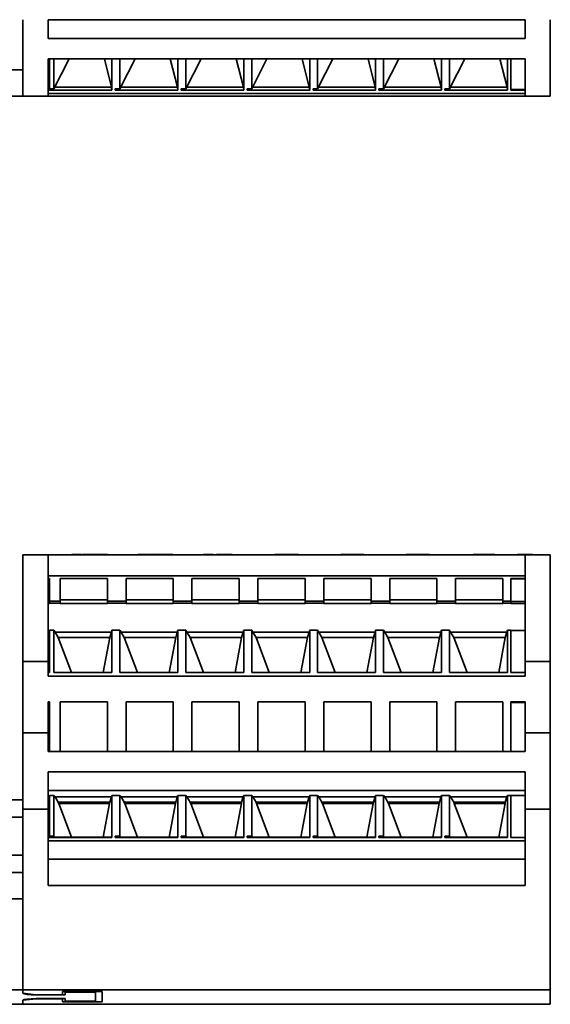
# Model space of a CAD drawing. Header units: millimetres. Extents: x 109 to 313, y 74 to 242.
# Tile 2 of 8: x 157 to 197, y 74 to 149. Entities that reach past the tile are written whole.
import ezdxf

# ---------------------------------------------------------------- set-up
doc = ezdxf.new("R2010")
doc.units = ezdxf.units.MM
doc.layers.add('Visible (ISO)', color=7, linetype='Continuous', lineweight=35)
doc.layers.add('Visible Narrow (ISO)', color=7, linetype='Continuous', lineweight=35)

msp = doc.modelspace()

# ---------------------------------------------------------------- linework, layer by layer
at = {"layer": 'Visible (ISO)'}
for p, q in [((156.932, 143.071), (156.932, 148.871)), ((158.832, 147.457), (158.832, 148.871)), ((195.032, 148.871), (158.832, 148.871)), ((195.032, 148.871), (195.032, 147.457)), ((196.932, 148.871), (196.932, 143.071)), ((195.032, 147.457), (158.832, 147.457)), ((158.832, 143.071), (158.832, 145.901)), ((195.032, 145.901), (158.832, 145.901)), ((158.932, 145.901), (158.932, 143.62)), ((159.282, 143.637), (159.282, 145.901)), ((159.282, 143.637), (160.437, 145.901)), ((163.651, 143.761), (163.109, 145.901)), ((163.682, 143.531), (163.682, 145.901)), ((164.282, 143.637), (164.282, 145.901)), ((164.282, 143.637), (165.437, 145.901)), ((168.651, 143.761), (168.109, 145.901)), ((168.682, 143.531), (168.682, 145.901)), ((169.282, 143.637), (169.282, 145.901)), ((169.282, 143.637), (170.437, 145.901)), ((173.651, 143.761), (173.109, 145.901)), ((173.682, 143.531), (173.682, 145.901)), ((174.282, 143.637), (174.282, 145.901)), ((174.282, 143.637), (175.437, 145.901)), ((178.651, 143.761), (178.109, 145.901)), ((178.682, 143.531), (178.682, 145.901)), ((179.282, 143.637), (179.282, 145.901)), ((179.282, 143.637), (180.437, 145.901)), ((183.651, 143.761), (183.109, 145.901)), ((183.682, 143.531), (183.682, 145.901)), ((184.282, 143.637), (184.282, 145.901)), ((184.282, 143.637), (185.437, 145.901)), ((188.651, 143.761), (188.109, 145.901)), ((188.682, 143.531), (188.682, 145.901)), ((189.282, 143.637), (189.282, 145.901)), ((189.282, 143.637), (190.437, 145.901)), ((193.651, 143.761), (193.109, 145.901)), ((193.682, 143.531), (193.682, 145.901)), ((193.932, 143.531), (193.932, 145.901)), ((195.032, 145.901), (195.032, 143.071)), ((158.932, 143.761), (158.832, 143.761)), ((163.682, 143.531), (158.832, 143.531)), ((159.282, 143.637), (158.932, 143.62)), ((163.651, 143.761), (159.345, 143.761)), ((163.682, 143.531), (163.651, 143.761)), ((164.282, 143.637), (163.932, 143.62)), ((163.932, 143.531), (163.932, 143.62)), ((163.932, 143.531), (168.682, 143.531)), ((168.651, 143.761), (164.345, 143.761)), ((168.682, 143.531), (168.651, 143.761)), ((169.282, 143.637), (168.932, 143.62)), ((168.932, 143.531), (168.932, 143.62)), ((168.932, 143.531), (173.682, 143.531)), ((173.651, 143.761), (169.345, 143.761)), ((173.682, 143.531), (173.651, 143.761)), ((174.282, 143.637), (173.932, 143.62)), ((173.932, 143.531), (173.932, 143.62)), ((173.932, 143.531), (178.682, 143.531)), ((178.651, 143.761), (174.345, 143.761)), ((178.682, 143.531), (178.651, 143.761)), ((179.282, 143.637), (178.932, 143.62)), ((178.932, 143.531), (178.932, 143.62)), ((178.932, 143.531), (183.682, 143.531)), ((183.651, 143.761), (179.345, 143.761)), ((183.682, 143.531), (183.651, 143.761)), ((184.282, 143.637), (183.932, 143.62)), ((183.932, 143.531), (183.932, 143.62)), ((183.932, 143.531), (188.682, 143.531)), ((188.651, 143.761), (184.345, 143.761)), ((188.682, 143.531), (188.651, 143.761)), ((189.282, 143.637), (188.932, 143.62)), ((188.932, 143.531), (188.932, 143.62)), ((188.932, 143.531), (193.682, 143.531)), ((193.651, 143.761), (189.345, 143.761)), ((193.682, 143.531), (193.651, 143.761)), ((193.932, 143.575), (195.032, 143.575)), ((195.032, 143.531), (193.932, 143.531)), ((148.932, 143.071), (156.932, 143.071)), ((158.832, 143.071), (156.932, 143.071)), ((195.032, 143.271), (158.832, 143.271)), ((195.032, 143.071), (158.832, 143.071)), ((196.932, 143.071), (195.032, 143.071)), ((156.932, 100.181), (156.932, 108.281)), ((156.932, 108.281), (158.832, 108.281)), ((158.832, 100.181), (158.832, 108.281)), ((158.832, 108.281), (195.032, 108.281)), ((160.634, 108.281), (160.634, 108.301)), ((161.366, 108.301), (160.634, 108.301)), ((161.366, 108.281), (161.366, 108.301)), ((161.434, 108.281), (161.434, 108.301)), ((161.572, 108.301), (161.434, 108.301)), ((162.235, 108.301), (161.572, 108.301)), ((161.572, 108.281), (161.572, 108.301)), ((162.428, 108.301), (162.235, 108.301)), ((162.235, 108.281), (162.235, 108.301)), ((162.428, 108.281), (162.428, 108.301)), ((162.607, 108.301), (162.428, 108.301)), ((162.607, 108.281), (162.607, 108.301)), ((163.341, 108.281), (163.341, 108.301)), ((165.634, 108.281), (165.634, 108.301)), ((166.366, 108.301), (165.634, 108.301)), ((166.366, 108.281), (166.366, 108.301)), ((166.434, 108.281), (166.434, 108.301)), ((166.642, 108.301), (166.434, 108.301)), ((166.642, 108.281), (166.642, 108.301)), ((167.567, 108.301), (166.642, 108.301)), ((167.567, 108.281), (167.567, 108.301)), ((168.291, 108.301), (167.567, 108.301)), ((168.291, 108.281), (168.291, 108.301)), ((170.634, 108.281), (170.634, 108.301)), ((171.366, 108.301), (170.634, 108.301)), ((171.366, 108.281), (171.366, 108.301)), ((171.616, 108.281), (171.616, 108.301)), ((172.575, 108.281), (172.575, 108.301)), ((172.81, 108.281), (172.81, 108.301)), ((176.044, 108.281), (176.044, 108.301)), ((177.172, 108.301), (177.021, 108.301)), ((177.021, 108.281), (177.021, 108.301)), ((177.172, 108.281), (177.172, 108.301)), ((177.821, 108.301), (177.172, 108.301)), ((177.821, 108.281), (177.821, 108.301)), ((181.055, 108.281), (181.055, 108.301)), ((182.027, 108.281), (182.027, 108.301)), ((182.788, 108.281), (182.788, 108.301)), ((186.672, 108.301), (186.01, 108.301)), ((186.01, 108.281), (186.01, 108.301)), ((186.865, 108.301), (186.672, 108.301)), ((186.672, 108.281), (186.672, 108.301)), ((186.865, 108.281), (186.865, 108.301)), ((187.044, 108.301), (186.865, 108.301)), ((187.044, 108.281), (187.044, 108.301)), ((187.778, 108.281), (187.778, 108.301)), ((191.079, 108.281), (191.079, 108.301)), ((192.004, 108.301), (191.079, 108.301)), ((192.729, 108.301), (192.004, 108.301)), ((192.004, 108.281), (192.004, 108.301)), ((192.729, 108.281), (192.729, 108.301)), ((194.632, 108.301), (194.432, 108.301)), ((194.432, 108.281), (194.432, 108.301)), ((194.86, 108.301), (194.632, 108.301)), ((194.632, 108.281), (194.632, 108.301)), ((195.334, 108.301), (194.86, 108.301)), ((194.86, 108.281), (194.86, 108.301)), ((195.032, 108.281), (196.932, 108.281)), ((195.032, 108.281), (195.032, 100.181)), ((195.334, 108.281), (195.334, 108.301)), ((195.593, 108.301), (195.334, 108.301)), ((195.593, 108.281), (195.593, 108.301)), ((196.932, 108.281), (196.932, 100.181)), ((195.032, 106.681), (158.832, 106.681)), ((158.932, 106.482), (158.832, 106.482)), ((158.932, 106.482), (158.932, 104.75)), ((159.752, 104.75), (159.752, 106.482)), ((159.752, 106.482), (163.332, 106.482)), ((163.332, 106.482), (163.332, 104.75)), ((164.752, 104.75), (164.752, 106.482)), ((164.752, 106.482), (168.332, 106.482)), ((168.332, 106.482), (168.332, 104.75)), ((169.752, 104.75), (169.752, 106.482)), ((169.752, 106.482), (173.332, 106.482)), ((173.332, 106.482), (173.332, 104.75)), ((174.752, 104.75), (174.752, 106.482)), ((174.752, 106.482), (178.332, 106.482)), ((178.332, 106.482), (178.332, 104.75)), ((179.752, 104.75), (179.752, 106.482)), ((179.752, 106.482), (183.332, 106.482)), ((183.332, 106.482), (183.332, 104.75)), ((184.752, 104.75), (184.752, 106.482)), ((184.752, 106.482), (188.332, 106.482)), ((188.332, 106.482), (188.332, 104.75)), ((189.752, 104.75), (189.752, 106.482)), ((189.752, 106.482), (193.332, 106.482)), ((193.332, 106.482), (193.332, 104.75)), ((195.032, 106.482), (193.932, 106.482)), ((193.932, 104.75), (193.932, 106.482)), ((195.032, 106.462), (193.932, 106.462)), ((158.932, 104.856), (158.832, 104.856)), ((158.932, 104.573), (158.832, 104.573)), ((158.932, 104.608), (158.932, 104.75)), ((158.932, 104.75), (159.752, 104.75)), ((158.932, 104.608), (159.752, 104.608)), ((158.932, 104.573), (158.932, 104.608)), ((159.752, 104.856), (163.332, 104.856)), ((159.752, 104.75), (159.752, 104.608)), ((159.752, 104.608), (159.752, 104.573)), ((159.752, 104.573), (163.332, 104.573)), ((163.332, 104.75), (164.752, 104.75)), ((163.332, 104.608), (163.332, 104.75)), ((163.332, 104.608), (164.752, 104.608)), ((163.332, 104.573), (163.332, 104.608)), ((164.752, 104.856), (168.332, 104.856)), ((164.752, 104.75), (164.752, 104.608)), ((164.752, 104.608), (164.752, 104.573)), ((164.752, 104.573), (168.332, 104.573)), ((168.332, 104.75), (169.752, 104.75)), ((168.332, 104.608), (168.332, 104.75)), ((168.332, 104.608), (169.752, 104.608)), ((168.332, 104.573), (168.332, 104.608)), ((169.752, 104.856), (173.332, 104.856)), ((169.752, 104.75), (169.752, 104.608)), ((169.752, 104.608), (169.752, 104.573)), ((169.752, 104.573), (173.332, 104.573)), ((173.332, 104.75), (174.752, 104.75)), ((173.332, 104.608), (173.332, 104.75)), ((173.332, 104.608), (174.752, 104.608)), ((173.332, 104.573), (173.332, 104.608)), ((174.752, 104.856), (178.332, 104.856)), ((174.752, 104.75), (174.752, 104.608)), ((174.752, 104.608), (174.752, 104.573)), ((174.752, 104.573), (178.332, 104.573)), ((178.332, 104.608), (178.332, 104.75)), ((178.332, 104.75), (179.752, 104.75)), ((178.332, 104.573), (178.332, 104.608)), ((178.332, 104.608), (179.752, 104.608)), ((179.752, 104.856), (183.332, 104.856)), ((179.752, 104.75), (179.752, 104.608)), ((179.752, 104.608), (179.752, 104.573)), ((179.752, 104.573), (183.332, 104.573)), ((183.332, 104.608), (183.332, 104.75)), ((183.332, 104.75), (184.752, 104.75)), ((183.332, 104.573), (183.332, 104.608)), ((183.332, 104.608), (184.752, 104.608)), ((184.752, 104.856), (188.332, 104.856)), ((184.752, 104.75), (184.752, 104.608)), ((184.752, 104.608), (184.752, 104.573)), ((184.752, 104.573), (188.332, 104.573)), ((188.332, 104.608), (188.332, 104.75)), ((188.332, 104.75), (189.752, 104.75)), ((188.332, 104.573), (188.332, 104.608)), ((188.332, 104.608), (189.752, 104.608)), ((189.752, 104.856), (193.332, 104.856)), ((189.752, 104.75), (189.752, 104.608)), ((189.752, 104.608), (189.752, 104.573)), ((189.752, 104.573), (193.332, 104.573)), ((193.332, 104.75), (193.932, 104.75)), ((193.332, 104.608), (193.332, 104.75)), ((193.332, 104.608), (193.932, 104.608)), ((193.332, 104.573), (193.332, 104.608)), ((193.932, 104.75), (193.932, 104.73)), ((193.932, 104.73), (193.932, 104.725)), ((193.932, 104.725), (195.032, 104.725)), ((193.932, 104.603), (193.932, 104.725)), ((193.932, 104.603), (193.932, 104.573)), ((195.032, 104.583), (193.932, 104.583)), ((195.032, 104.573), (193.932, 104.573)), ((158.932, 102.416), (158.832, 102.416)), ((159.282, 102.558), (158.932, 102.558)), ((158.932, 102.558), (158.932, 99.341)), ((159.282, 102.558), (159.282, 99.341)), ((159.368, 102.416), (159.282, 102.558)), ((159.368, 102.416), (159.61, 102.017)), ((163.64, 102.416), (159.368, 102.416)), ((163.52, 102.017), (163.64, 102.416)), ((163.682, 102.558), (163.64, 102.416)), ((164.282, 102.558), (163.682, 102.558)), ((163.682, 99.341), (163.682, 102.558)), ((164.282, 102.558), (164.282, 99.341)), ((164.368, 102.416), (164.282, 102.558)), ((164.368, 102.416), (164.61, 102.017)), ((168.64, 102.416), (164.368, 102.416)), ((168.52, 102.017), (168.64, 102.416)), ((168.682, 102.558), (168.64, 102.416)), ((169.282, 102.558), (168.682, 102.558)), ((168.682, 99.341), (168.682, 102.558)), ((169.282, 102.558), (169.282, 99.341)), ((169.368, 102.416), (169.282, 102.558)), ((169.368, 102.416), (169.61, 102.017)), ((173.64, 102.416), (169.368, 102.416)), ((173.52, 102.017), (173.64, 102.416)), ((173.682, 102.558), (173.64, 102.416)), ((174.282, 102.558), (173.682, 102.558)), ((173.682, 99.341), (173.682, 102.558)), ((174.368, 102.416), (174.282, 102.558)), ((174.282, 102.558), (174.282, 99.341)), ((174.368, 102.416), (174.61, 102.017)), ((178.64, 102.416), (174.368, 102.416)), ((178.52, 102.017), (178.64, 102.416)), ((178.682, 102.558), (178.64, 102.416)), ((178.682, 99.341), (178.682, 102.558)), ((179.282, 102.558), (178.682, 102.558)), ((179.368, 102.416), (179.282, 102.558)), ((179.282, 102.558), (179.282, 99.341)), ((179.368, 102.416), (179.61, 102.017)), ((183.64, 102.416), (179.368, 102.416)), ((183.52, 102.017), (183.64, 102.416)), ((183.682, 102.558), (183.64, 102.416)), ((183.682, 99.341), (183.682, 102.558)), ((184.282, 102.558), (183.682, 102.558)), ((184.282, 102.558), (184.282, 99.341)), ((184.368, 102.416), (184.282, 102.558)), ((184.368, 102.416), (184.61, 102.017)), ((188.64, 102.416), (184.368, 102.416)), ((188.52, 102.017), (188.64, 102.416)), ((188.682, 102.558), (188.64, 102.416)), ((188.682, 99.341), (188.682, 102.558)), ((189.282, 102.558), (188.682, 102.558)), ((189.282, 102.558), (189.282, 99.341)), ((189.368, 102.416), (189.282, 102.558)), ((189.368, 102.416), (189.61, 102.017)), ((193.64, 102.416), (189.368, 102.416)), ((193.52, 102.017), (193.64, 102.416)), ((193.682, 102.558), (193.64, 102.416)), ((193.932, 102.558), (193.682, 102.558)), ((193.682, 99.341), (193.682, 102.558)), ((193.932, 99.341), (193.932, 102.558)), ((195.032, 102.533), (193.932, 102.533)), ((158.932, 102.017), (158.832, 102.017)), ((159.61, 102.017), (163.52, 102.017)), ((160.617, 99.362), (159.61, 102.017)), ((163.52, 102.017), (163.02, 99.362)), ((164.61, 102.017), (168.52, 102.017)), ((165.617, 99.362), (164.61, 102.017)), ((168.52, 102.017), (168.02, 99.362)), ((169.61, 102.017), (173.52, 102.017)), ((170.617, 99.362), (169.61, 102.017)), ((173.52, 102.017), (173.02, 99.362)), ((174.61, 102.017), (178.52, 102.017)), ((175.617, 99.362), (174.61, 102.017)), ((178.52, 102.017), (178.02, 99.362)), ((180.617, 99.362), (179.61, 102.017)), ((179.61, 102.017), (183.52, 102.017)), ((183.52, 102.017), (183.02, 99.362)), ((185.617, 99.362), (184.61, 102.017)), ((184.61, 102.017), (188.52, 102.017)), ((188.52, 102.017), (188.02, 99.362)), ((190.617, 99.362), (189.61, 102.017)), ((189.61, 102.017), (193.52, 102.017)), ((193.52, 102.017), (193.02, 99.362)), ((156.932, 94.781), (156.932, 100.181)), ((156.932, 100.181), (158.832, 100.181)), ((158.832, 99.081), (158.832, 100.181)), ((195.032, 100.181), (196.932, 100.181)), ((195.032, 100.181), (195.032, 99.081)), ((196.932, 100.181), (196.932, 94.781)), ((158.932, 99.362), (158.832, 99.362)), ((158.932, 99.341), (158.832, 99.341)), ((159.345, 99.362), (159.282, 99.341)), ((159.282, 99.341), (163.682, 99.341)), ((163.651, 99.362), (159.345, 99.362)), ((163.682, 99.341), (163.651, 99.362)), ((164.345, 99.362), (164.282, 99.341)), ((164.282, 99.341), (168.682, 99.341)), ((168.651, 99.362), (164.345, 99.362)), ((168.682, 99.341), (168.651, 99.362)), ((169.345, 99.362), (169.282, 99.341)), ((169.282, 99.341), (173.682, 99.341)), ((173.651, 99.362), (169.345, 99.362)), ((173.682, 99.341), (173.651, 99.362)), ((174.345, 99.362), (174.282, 99.341)), ((174.282, 99.341), (178.682, 99.341)), ((178.651, 99.362), (174.345, 99.362)), ((178.682, 99.341), (178.651, 99.362)), ((179.345, 99.362), (179.282, 99.341)), ((179.282, 99.341), (183.682, 99.341)), ((183.651, 99.362), (179.345, 99.362)), ((183.682, 99.341), (183.651, 99.362)), ((184.345, 99.362), (184.282, 99.341)), ((184.282, 99.341), (188.682, 99.341)), ((188.651, 99.362), (184.345, 99.362)), ((188.682, 99.341), (188.651, 99.362)), ((189.345, 99.362), (189.282, 99.341)), ((189.282, 99.341), (193.682, 99.341)), ((193.651, 99.362), (189.345, 99.362)), ((193.682, 99.341), (193.651, 99.362)), ((193.932, 99.345), (195.032, 99.345)), ((195.032, 99.341), (193.932, 99.341)), ((195.032, 99.081), (158.832, 99.081)), ((158.832, 94.781), (158.832, 97.127)), ((158.932, 97.127), (158.832, 97.127)), ((158.932, 97.127), (158.932, 93.366)), ((159.752, 97.127), (163.332, 97.127)), ((159.752, 93.366), (159.752, 97.127)), ((163.332, 97.127), (163.332, 93.366)), ((164.752, 93.366), (164.752, 97.127)), ((164.752, 97.127), (168.332, 97.127)), ((168.332, 97.127), (168.332, 93.366)), ((169.752, 97.127), (173.332, 97.127)), ((169.752, 93.366), (169.752, 97.127)), ((173.332, 97.127), (173.332, 93.366)), ((174.752, 93.366), (174.752, 97.127)), ((174.752, 97.127), (178.332, 97.127)), ((178.332, 97.127), (178.332, 93.366)), ((179.752, 97.127), (183.332, 97.127)), ((179.752, 93.366), (179.752, 97.127)), ((183.332, 97.127), (183.332, 93.366)), ((184.752, 93.366), (184.752, 97.127)), ((184.752, 97.127), (188.332, 97.127)), ((188.332, 97.127), (188.332, 93.366)), ((189.752, 97.127), (193.332, 97.127)), ((189.752, 93.366), (189.752, 97.127)), ((193.332, 97.127), (193.332, 93.366)), ((195.032, 97.127), (193.932, 97.127)), ((193.932, 93.366), (193.932, 97.127)), ((195.032, 97.127), (195.032, 94.781)), ((195.032, 97.067), (193.932, 97.067)), ((156.932, 88.981), (156.932, 94.781)), ((156.932, 94.781), (158.832, 94.781)), ((158.832, 93.366), (158.832, 94.781)), ((195.032, 94.781), (196.932, 94.781)), ((195.032, 94.781), (195.032, 93.366)), ((196.932, 94.781), (196.932, 88.981)), ((195.032, 93.366), (158.832, 93.366)), ((158.832, 88.981), (158.832, 91.811)), ((195.032, 91.811), (158.832, 91.811)), ((195.032, 91.811), (195.032, 88.981)), ((195.032, 90.397), (158.832, 90.397)), ((156.932, 89.681), (148.932, 89.681)), ((158.932, 89.916), (158.832, 89.916)), ((158.932, 90.031), (158.932, 86.93)), ((158.932, 90.031), (159.282, 90.031)), ((159.282, 86.947), (159.282, 90.031)), ((159.368, 89.889), (159.282, 90.031)), ((159.368, 89.916), (163.64, 89.916)), ((159.368, 89.916), (159.61, 89.517)), ((159.368, 89.916), (159.368, 89.889)), ((163.52, 89.517), (163.64, 89.916)), ((163.682, 90.031), (163.64, 89.889)), ((163.64, 89.889), (163.64, 89.916)), ((163.682, 90.031), (164.282, 90.031)), ((163.682, 86.841), (163.682, 90.031)), ((164.282, 86.947), (164.282, 90.031)), ((164.368, 89.889), (164.282, 90.031)), ((164.368, 89.916), (168.64, 89.916)), ((164.368, 89.916), (164.61, 89.517)), ((164.368, 89.916), (164.368, 89.889)), ((168.52, 89.517), (168.64, 89.916)), ((168.682, 90.031), (168.64, 89.889)), ((168.64, 89.889), (168.64, 89.916)), ((168.682, 90.031), (169.282, 90.031)), ((168.682, 86.841), (168.682, 90.031)), ((169.282, 86.947), (169.282, 90.031)), ((169.368, 89.889), (169.282, 90.031)), ((169.368, 89.916), (173.64, 89.916)), ((169.368, 89.916), (169.61, 89.517)), ((169.368, 89.916), (169.368, 89.889)), ((173.52, 89.517), (173.64, 89.916)), ((173.682, 90.031), (173.64, 89.889)), ((173.64, 89.889), (173.64, 89.916)), ((173.682, 90.031), (174.282, 90.031)), ((173.682, 86.841), (173.682, 90.031)), ((174.282, 86.947), (174.282, 90.031)), ((174.368, 89.889), (174.282, 90.031)), ((174.368, 89.916), (178.64, 89.916)), ((174.368, 89.916), (174.61, 89.517)), ((174.368, 89.916), (174.368, 89.889)), ((178.52, 89.517), (178.64, 89.916)), ((178.682, 90.031), (178.64, 89.889)), ((178.64, 89.889), (178.64, 89.916)), ((178.682, 86.841), (178.682, 90.031)), ((178.682, 90.031), (179.282, 90.031)), ((179.282, 86.947), (179.282, 90.031)), ((179.368, 89.889), (179.282, 90.031)), ((179.368, 89.916), (183.64, 89.916)), ((179.368, 89.916), (179.61, 89.517)), ((179.368, 89.916), (179.368, 89.889)), ((183.52, 89.517), (183.64, 89.916)), ((183.682, 90.031), (183.64, 89.889)), ((183.64, 89.889), (183.64, 89.916)), ((183.682, 86.841), (183.682, 90.031)), ((183.682, 90.031), (184.282, 90.031)), ((184.282, 86.947), (184.282, 90.031)), ((184.368, 89.889), (184.282, 90.031)), ((184.368, 89.916), (188.64, 89.916)), ((184.368, 89.916), (184.61, 89.517)), ((184.368, 89.916), (184.368, 89.889)), ((188.52, 89.517), (188.64, 89.916)), ((188.682, 90.031), (188.64, 89.889)), ((188.64, 89.889), (188.64, 89.916)), ((188.682, 86.841), (188.682, 90.031)), ((188.682, 90.031), (189.282, 90.031)), ((189.282, 86.947), (189.282, 90.031)), ((189.368, 89.889), (189.282, 90.031)), ((189.368, 89.916), (193.64, 89.916)), ((189.368, 89.916), (189.61, 89.517)), ((189.368, 89.916), (189.368, 89.889)), ((193.52, 89.517), (193.64, 89.916)), ((193.682, 90.031), (193.64, 89.889)), ((193.64, 89.889), (193.64, 89.916)), ((193.682, 90.031), (193.932, 90.031)), ((193.682, 86.841), (193.682, 90.031)), ((193.932, 86.841), (193.932, 90.031)), ((195.032, 90.031), (193.932, 90.031)), ((156.932, 82.181), (156.932, 88.981)), ((158.832, 88.981), (156.932, 88.981)), ((158.932, 89.517), (158.832, 89.517)), ((158.932, 89.446), (158.832, 89.446)), ((158.932, 89.42), (158.832, 89.42)), ((158.832, 83.181), (158.832, 88.981)), ((159.636, 89.446), (159.61, 89.517)), ((159.61, 89.517), (163.52, 89.517)), ((163.507, 89.446), (159.636, 89.446)), ((159.652, 89.42), (159.636, 89.446)), ((163.499, 89.42), (159.652, 89.42)), ((159.652, 89.42), (160.618, 86.862)), ((163.02, 86.862), (163.499, 89.42)), ((163.507, 89.446), (163.499, 89.42)), ((163.52, 89.517), (163.507, 89.446)), ((164.636, 89.446), (164.61, 89.517)), ((164.61, 89.517), (168.52, 89.517)), ((168.507, 89.446), (164.636, 89.446)), ((164.652, 89.42), (164.636, 89.446)), ((168.499, 89.42), (164.652, 89.42)), ((164.652, 89.42), (165.618, 86.862)), ((168.02, 86.862), (168.499, 89.42)), ((168.507, 89.446), (168.499, 89.42)), ((168.52, 89.517), (168.507, 89.446)), ((169.636, 89.446), (169.61, 89.517)), ((169.61, 89.517), (173.52, 89.517)), ((173.507, 89.446), (169.636, 89.446)), ((169.652, 89.42), (169.636, 89.446)), ((173.499, 89.42), (169.652, 89.42)), ((169.652, 89.42), (170.618, 86.862)), ((173.02, 86.862), (173.499, 89.42)), ((173.507, 89.446), (173.499, 89.42)), ((173.52, 89.517), (173.507, 89.446)), ((174.636, 89.446), (174.61, 89.517)), ((174.61, 89.517), (178.52, 89.517)), ((178.507, 89.446), (174.636, 89.446)), ((174.652, 89.42), (174.636, 89.446)), ((178.499, 89.42), (174.652, 89.42)), ((174.652, 89.42), (175.618, 86.862)), ((178.02, 86.862), (178.499, 89.42)), ((178.507, 89.446), (178.499, 89.42)), ((178.52, 89.517), (178.507, 89.446)), ((179.636, 89.446), (179.61, 89.517)), ((179.61, 89.517), (183.52, 89.517)), ((183.507, 89.446), (179.636, 89.446)), ((179.652, 89.42), (179.636, 89.446)), ((183.499, 89.42), (179.652, 89.42)), ((179.652, 89.42), (180.618, 86.862)), ((183.02, 86.862), (183.499, 89.42)), ((183.507, 89.446), (183.499, 89.42)), ((183.52, 89.517), (183.507, 89.446)), ((184.636, 89.446), (184.61, 89.517)), ((184.61, 89.517), (188.52, 89.517)), ((188.507, 89.446), (184.636, 89.446)), ((184.652, 89.42), (184.636, 89.446)), ((188.499, 89.42), (184.652, 89.42)), ((184.652, 89.42), (185.618, 86.862)), ((188.02, 86.862), (188.499, 89.42)), ((188.507, 89.446), (188.499, 89.42)), ((188.52, 89.517), (188.507, 89.446)), ((189.636, 89.446), (189.61, 89.517)), ((189.61, 89.517), (193.52, 89.517)), ((193.507, 89.446), (189.636, 89.446)), ((189.652, 89.42), (189.636, 89.446)), ((193.499, 89.42), (189.652, 89.42)), ((189.652, 89.42), (190.618, 86.862)), ((193.02, 86.862), (193.499, 89.42)), ((193.507, 89.446), (193.499, 89.42)), ((193.52, 89.517), (193.507, 89.446)), ((196.932, 88.981), (195.032, 88.981)), ((195.032, 88.981), (195.032, 83.181)), ((196.932, 75.281), (196.932, 88.981)), ((158.932, 86.862), (158.832, 86.862)), ((163.682, 86.841), (158.832, 86.841)), ((159.282, 86.947), (158.932, 86.93)), ((158.932, 86.93), (158.932, 86.858)), ((159.345, 86.862), (158.932, 86.858)), ((159.282, 86.947), (159.345, 86.862)), ((163.651, 86.862), (159.345, 86.862)), ((163.682, 86.841), (163.651, 86.862)), ((164.282, 86.947), (163.932, 86.93)), ((163.932, 86.841), (163.932, 86.93)), ((164.345, 86.862), (163.932, 86.858)), ((163.932, 86.841), (168.682, 86.841)), ((164.282, 86.947), (164.345, 86.862)), ((168.651, 86.862), (164.345, 86.862)), ((168.682, 86.841), (168.651, 86.862)), ((169.282, 86.947), (168.932, 86.93)), ((168.932, 86.841), (168.932, 86.93)), ((169.345, 86.862), (168.932, 86.858)), ((168.932, 86.841), (173.682, 86.841)), ((169.282, 86.947), (169.345, 86.862)), ((173.651, 86.862), (169.345, 86.862)), ((173.682, 86.841), (173.651, 86.862)), ((174.282, 86.947), (173.932, 86.93)), ((173.932, 86.841), (173.932, 86.93)), ((174.345, 86.862), (173.932, 86.858)), ((173.932, 86.841), (178.682, 86.841)), ((174.282, 86.947), (174.345, 86.862)), ((178.651, 86.862), (174.345, 86.862)), ((178.682, 86.841), (178.651, 86.862)), ((179.282, 86.947), (178.932, 86.93)), ((178.932, 86.841), (178.932, 86.93)), ((179.345, 86.862), (178.932, 86.858)), ((178.932, 86.841), (183.682, 86.841)), ((179.282, 86.947), (179.345, 86.862)), ((183.651, 86.862), (179.345, 86.862)), ((183.682, 86.841), (183.651, 86.862)), ((184.282, 86.947), (183.932, 86.93)), ((183.932, 86.841), (183.932, 86.93)), ((184.345, 86.862), (183.932, 86.858)), ((183.932, 86.841), (188.682, 86.841)), ((184.282, 86.947), (184.345, 86.862)), ((188.651, 86.862), (184.345, 86.862)), ((188.682, 86.841), (188.651, 86.862)), ((189.282, 86.947), (188.932, 86.93)), ((188.932, 86.841), (188.932, 86.93)), ((189.345, 86.862), (188.932, 86.858)), ((188.932, 86.841), (193.682, 86.841)), ((189.282, 86.947), (189.345, 86.862)), ((193.651, 86.862), (189.345, 86.862)), ((193.682, 86.841), (193.651, 86.862)), ((193.932, 86.845), (195.032, 86.845)), ((195.032, 86.841), (193.932, 86.841)), ((195.032, 86.581), (158.832, 86.581)), ((195.032, 85.181), (158.832, 85.181)), ((156.932, 84.181), (148.932, 84.181)), ((195.032, 83.181), (158.832, 83.181)), ((148.932, 75.281), (156.932, 75.281)), ((156.932, 75.281), (196.932, 75.281)), ((157.932, 74.912), (156.932, 75.035)), ((156.932, 75.035), (156.932, 75.023)), ((159.932, 74.912), (157.932, 74.912)), ((157.932, 74.9), (160.132, 74.9)), ((159.932, 75.158), (159.932, 74.912)), ((162.932, 75.158), (159.932, 75.158)), ((160.132, 75.096), (160.132, 75.158)), ((160.132, 75.096), (162.432, 75.096)), ((160.132, 74.9), (160.132, 75.096)), ((162.432, 75.096), (162.432, 75.158)), ((162.432, 75.096), (162.432, 74.421)), ((162.932, 74.36), (162.932, 75.158)), ((196.932, 75.281), (196.932, 74.181)), ((156.932, 74.181), (148.932, 74.181)), ((156.932, 74.483), (157.932, 74.605)), ((156.932, 74.495), (156.932, 74.483)), ((196.932, 74.181), (156.932, 74.181)), ((157.932, 74.605), (157.932, 74.618)), ((160.132, 74.618), (157.932, 74.618)), ((157.932, 74.605), (159.932, 74.605)), ((159.932, 74.605), (159.932, 74.618)), ((159.932, 74.605), (159.932, 74.36)), ((159.932, 74.36), (162.932, 74.36)), ((160.132, 74.421), (160.132, 74.618)), ((162.432, 74.421), (160.132, 74.421))]:
    msp.add_line(p, q, dxfattribs=at)
for centre, major_axis, start_param, end_param in [((157.932, 75.023), (1, 0), 3.141593, 4.712389), ((157.932, 74.495), (-1, 0), 4.712389, 6.283185)]:
    msp.add_ellipse(centre, major_axis=major_axis, ratio=0.122785, start_param=start_param, end_param=end_param, dxfattribs=at)
for points, knots in [([(162.839, 108.301), (162.726, 108.301), (162.611, 108.301), (162.607, 108.301)], [0, 0, 0, 1, 1.039442, 1.039442, 1.039442]), ([(182.287, 108.301), (182.18, 108.301), (182.051, 108.301), (182.027, 108.301)], [0, 0, 0, 1, 1.241107, 1.241107, 1.241107]), ([(187.276, 108.301), (187.163, 108.301), (187.048, 108.301), (187.044, 108.301)], [0, 0, 0, 1, 1.039442, 1.039442, 1.039442])]:
    msp.add_open_spline(points, degree=2, knots=knots, dxfattribs=at)
for points in [[(163.209, 108.301), (163.143, 108.301), (162.957, 108.301), (162.839, 108.301)], [(163.341, 108.301), (163.341, 108.301), (163.272, 108.301), (163.209, 108.301)], [(172.096, 108.301), (171.848, 108.301), (171.616, 108.301), (171.616, 108.301)], [(172.575, 108.301), (172.575, 108.301), (172.341, 108.301), (172.096, 108.301)], [(172.645, 108.301), (172.612, 108.301), (172.575, 108.301)], [(172.81, 108.301), (172.81, 108.301), (172.726, 108.301), (172.645, 108.301)], [(176.172, 108.301), (176.109, 108.301), (176.044, 108.301), (176.044, 108.301)], [(176.532, 108.301), (176.42, 108.301), (176.237, 108.301), (176.172, 108.301)], [(177.021, 108.301), (177.021, 108.301), (176.741, 108.301), (176.532, 108.301)], [(181.22, 108.301), (181.142, 108.301), (181.055, 108.301), (181.055, 108.301)], [(181.55, 108.301), (181.45, 108.301), (181.283, 108.301), (181.22, 108.301)], [(181.886, 108.301), (181.819, 108.301), (181.651, 108.301), (181.55, 108.301)], [(182.027, 108.301), (182.027, 108.301), (181.95, 108.301), (181.886, 108.301)], [(182.656, 108.301), (182.592, 108.301), (182.404, 108.301), (182.287, 108.301)], [(182.788, 108.301), (182.788, 108.301), (182.719, 108.301), (182.656, 108.301)], [(187.646, 108.301), (187.58, 108.301), (187.394, 108.301), (187.276, 108.301)], [(187.778, 108.301), (187.778, 108.301), (187.709, 108.301), (187.646, 108.301)]]:
    msp.add_open_spline(points, degree=2, dxfattribs=at)
at = {"layer": 'Visible Narrow (ISO)'}
for p, q in [((156.932, 145.071), (148.932, 145.071)), ((162.839, 108.281), (162.839, 108.301)), ((163.209, 108.281), (163.209, 108.301)), ((172.096, 108.281), (172.096, 108.301)), ((172.645, 108.281), (172.645, 108.301)), ((176.172, 108.281), (176.172, 108.301)), ((176.532, 108.281), (176.532, 108.301)), ((181.22, 108.281), (181.22, 108.301)), ((181.55, 108.281), (181.55, 108.301)), ((181.886, 108.281), (181.886, 108.301)), ((182.287, 108.281), (182.287, 108.301)), ((182.656, 108.281), (182.656, 108.301)), ((187.276, 108.281), (187.276, 108.301)), ((187.646, 108.281), (187.646, 108.301)), ((148.932, 88.365), (156.932, 88.365)), ((156.932, 85.497), (148.932, 85.497)), ((148.932, 82.181), (156.932, 82.181)), ((156.932, 82.181), (156.932, 75.281)), ((156.932, 75.281), (156.932, 75.035)), ((157.932, 74.9), (157.932, 74.912)), ((156.932, 74.483), (156.932, 74.181))]:
    msp.add_line(p, q, dxfattribs=at)

doc.saveas('drawing.dxf')
